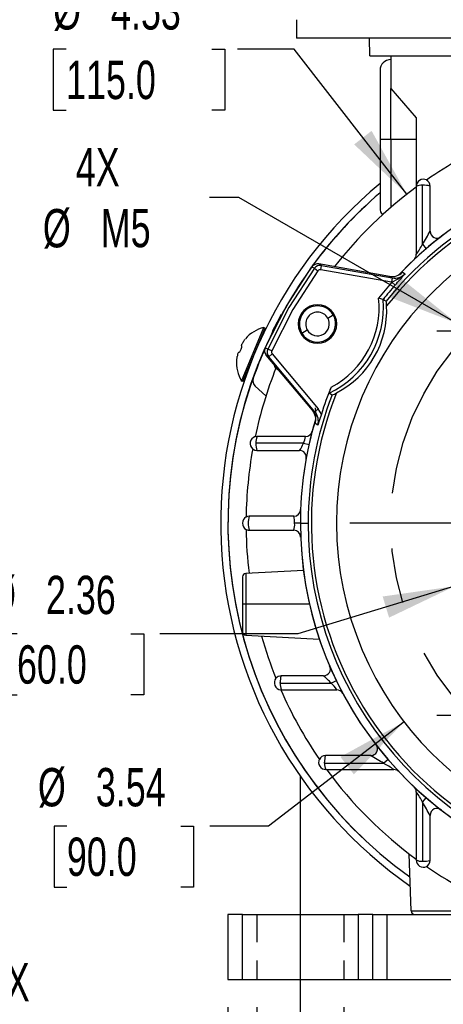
# Model space of a CAD drawing. Header units: inches. Extents: x 0 to 33, y 0 to 25.5.
# Tile 10 of 20: x 22.6 to 24.9, y 4.9 to 10.2. Entities that reach past the tile are written whole.
import ezdxf

# ---------------------------------------------------------------- set-up
doc = ezdxf.new("R2010")
doc.units = ezdxf.units.IN
doc.header["$LTSCALE"] = 3
doc.header["$MEASUREMENT"] = 0
doc.linetypes.add('CENTERX2', pattern=[0.8, 0.5, -0.1, 0.1, -0.1])
doc.linetypes.add('HIDDEN', pattern=[0.075, 0.05, -0.025])
doc.layers.add('CENTER', color=40, linetype='CENTERX2')
doc.layers.add('HIDDEN', color=102, linetype='HIDDEN')
doc.layers.add('DIMENSIONS', color=140, linetype='Continuous', lineweight=25)
doc.styles.add('SLDTEXTSTYLE0', font='TXT', dxfattribs={"width": 0.7})
doc.dimstyles.new('SLDDIMSTYLE0', dxfattribs={"dimtxt": 0.208333, "dimasz": 0.39, "dimexe": 0, "dimexo": 0.0625, "dimgap": 0.052083, "dimtad": 0, "dimtih": 1, "dimtoh": 1, "dimrnd": 1e-09, "dimdsep": 46, "dimtxsty": 'SLDTEXTSTYLE0', "dimsah": 1, "dimcen": 0.09, "dimadec": 0, "dimazin": 2, "dimtfac": 1, "dimtmove": 0, "dimatfit": 0, "dimfxl": 0, "dimfrac": 2, "dimtolj": 1, "dimtzin": 12, "dimarcsym": 0})
doc.dimstyles.new('SLDDIMSTYLE2', dxfattribs={"dimtxt": 0.208333, "dimasz": 0.39, "dimexe": 0, "dimexo": 0.0625, "dimgap": 0.052083, "dimtad": 0, "dimtih": 1, "dimtoh": 1, "dimrnd": 1e-09, "dimzin": 12, "dimdsep": 46, "dimtxsty": 'SLDTEXTSTYLE0', "dimsah": 1, "dimcen": 0.09, "dimadec": 0, "dimazin": 3, "dimtfac": 1, "dimtofl": 0, "dimtmove": 0, "dimatfit": 3, "dimfxl": 0, "dimfrac": 2, "dimtolj": 1, "dimtzin": 12, "dimarcsym": 0})
doc.dimstyles.new('SLDDIMSTYLE6', dxfattribs={"dimtxt": 0.208333, "dimasz": 0.39, "dimexe": 0, "dimexo": 0.0625, "dimgap": 0.052083, "dimtad": 0, "dimtih": 1, "dimtoh": 1, "dimrnd": 1e-09, "dimzin": 12, "dimdsep": 46, "dimtxsty": 'SLDTEXTSTYLE0', "dimsah": 1, "dimcen": 0, "dimadec": 0, "dimazin": 3, "dimtfac": 1, "dimtofl": 0, "dimtmove": 0, "dimatfit": 3, "dimfxl": 0, "dimfrac": 2, "dimtolj": 1, "dimtzin": 12, "dimarcsym": 0})
doc.dimstyles.new('SLDDIMSTYLE7', dxfattribs={"dimtxt": 0.208333, "dimasz": 0.39, "dimexe": 0, "dimexo": 0.0625, "dimgap": 0.052083, "dimtad": 0, "dimtih": 1, "dimtoh": 1, "dimrnd": 1e-09, "dimzin": 12, "dimdsep": 46, "dimtxsty": 'SLDTEXTSTYLE0', "dimsah": 1, "dimcen": 0, "dimadec": 0, "dimazin": 3, "dimtfac": 1, "dimtofl": 0, "dimtmove": 0, "dimatfit": 3, "dimfxl": 0, "dimfrac": 2, "dimtolj": 1, "dimtzin": 12, "dimarcsym": 0})

# ---------------------------------------------------------------- blocks, each defined once
blk = doc.blocks.new('_D_13')
at = {"layer": 'DIMENSIONS'}
for p, q in [((23.909, 4.8628), (23.909, 4.2805)), ((24.381, 4.8628), (24.381, 4.2805)), ((23.909, 4.6555), (23.1115, 4.6555)), ((24.381, 4.6555), (25.131, 4.6555)), ((22.3057, 4.5227), (22.2357, 4.5227)), ((22.2357, 4.5227), (22.2357, 4.1914)), ((22.9249, 4.5227), (22.9949, 4.5227)), ((22.9949, 4.5227), (22.9949, 4.1914)), ((22.2357, 4.1914), (22.3057, 4.1914)), ((22.9949, 4.1914), (22.9249, 4.1914))]:
    blk.add_line(p, q, dxfattribs=at)
for points in [[(23.909, 4.6555), (23.519, 4.7155), (23.519, 4.5955)], [(24.381, 4.6555), (24.771, 4.5955), (24.771, 4.7155)]]:
    blk.add_solid(points, dxfattribs=at)
at = {"layer": 'DIMENSIONS', "char_height": 0.20833, "attachment_point": 1, "style": 'SLDTEXTSTYLE0'}
for s, insert in [('2X', (22.4353, 5.1036)), ('0.47', (22.3057, 4.8379)), ('12.0', (22.3057, 4.46))]:
    blk.add_mtext(s, dxfattribs=dict(at, insert=insert))
blk = doc.blocks.new('_D_14')
at = {"layer": 'DIMENSIONS'}
for p, q in [((24.709, 6.4136), (23.9724, 5.8476)), ((22.876, 5.8476), (22.806, 5.8476)), ((22.806, 5.8476), (22.806, 5.5163)), ((23.4952, 5.8476), (23.5652, 5.8476)), ((23.5652, 5.8476), (23.5652, 5.5163)), ((23.9724, 5.8476), (23.6526, 5.8476)), ((22.806, 5.5163), (22.876, 5.5163)), ((23.5652, 5.5163), (23.4952, 5.5163))]:
    blk.add_line(p, q, dxfattribs=at)
blk.add_solid([(24.709, 6.4136), (24.3632, 6.2235), (24.4363, 6.1284)], dxfattribs=at)
at = {"layer": 'DIMENSIONS', "char_height": 0.20833, "attachment_point": 1, "style": 'SLDTEXTSTYLE0'}
for s, insert in [('%%c', (22.7187, 6.1629)), ('3.54', (23.0334, 6.1629)), ('90.0', (22.876, 5.7849))]:
    blk.add_mtext(s, dxfattribs=dict(at, insert=insert))
blk = doc.blocks.new('_D_15')
at = {"layer": 'DIMENSIONS'}
for p, q in [((24.9834, 7.1506), (24.1314, 6.8924)), ((22.6048, 6.8924), (22.5349, 6.8924)), ((22.5349, 6.8924), (22.5349, 6.5611)), ((23.2241, 6.8924), (23.294, 6.8924)), ((23.294, 6.8924), (23.294, 6.5611)), ((24.1314, 6.8924), (23.3814, 6.8924)), ((22.5349, 6.5611), (22.6048, 6.5611)), ((23.294, 6.5611), (23.2241, 6.5611))]:
    blk.add_line(p, q, dxfattribs=at)
blk.add_solid([(24.9834, 7.1506), (24.5928, 7.0949), (24.6276, 6.9801)], dxfattribs=at)
at = {"layer": 'DIMENSIONS', "char_height": 0.20833, "attachment_point": 1, "style": 'SLDTEXTSTYLE0'}
for s, insert in [('%%c', (22.4475, 7.2076)), ('2.36', (22.7622, 7.2076)), ('60.0', (22.6048, 6.8297))]:
    blk.add_mtext(s, dxfattribs=dict(at, insert=insert))
blk = doc.blocks.new('_D_16')
at = {"layer": 'DIMENSIONS'}
for p, q in [((23.8112, 9.2637), (23.6508, 9.2637)), ((24.9982, 8.5784), (23.8112, 9.2637))]:
    blk.add_line(p, q, dxfattribs=at)
blk.add_solid([(24.9982, 8.5784), (24.6905, 8.8253), (24.6305, 8.7214)], dxfattribs=at)
at = {"layer": 'DIMENSIONS', "char_height": 0.20833, "attachment_point": 1, "style": 'SLDTEXTSTYLE0'}
for s, insert in [('4X', (22.9244, 9.5327)), ('%%c', (22.7455, 9.2005)), ('M5', (23.0602, 9.2014))]:
    blk.add_mtext(s, dxfattribs=dict(at, insert=insert))
blk = doc.blocks.new('_D_22')
at = {"layer": 'DIMENSIONS'}
for p, q in [((23.7516, 4.8628), (23.7516, 4.7455)), ((28.476, 4.8628), (28.476, 2.8753)), ((23.7516, 4.5655), (23.7516, 2.8753)), ((23.7516, 3.2503), (25.4351, 3.2503)), ((25.7175, 3.2498), (25.6475, 3.2498)), ((25.6475, 3.2498), (25.6475, 2.9185)), ((26.51, 3.2498), (26.58, 3.2498)), ((26.58, 3.2498), (26.58, 2.9185)), ((28.476, 3.2503), (26.7924, 3.2503)), ((25.6475, 2.9185), (25.7175, 2.9185)), ((26.58, 2.9185), (26.51, 2.9185))]:
    blk.add_line(p, q, dxfattribs=at)
for points in [[(23.7516, 3.2503), (24.1416, 3.1903), (24.1416, 3.3103)], [(28.476, 3.2503), (28.086, 3.3103), (28.086, 3.1903)]]:
    blk.add_solid(points, dxfattribs=at)
at = {"layer": 'DIMENSIONS', "char_height": 0.20833, "attachment_point": 1, "style": 'SLDTEXTSTYLE0'}
for s, insert in [('4.72', (25.8042, 3.5651)), ('120.0', (25.7175, 3.1871))]:
    blk.add_mtext(s, dxfattribs=dict(at, insert=insert))
blk = doc.blocks.new('_D_23')
at = {"layer": 'DIMENSIONS'}
for p, q in [((22.8717, 10.069), (22.8018, 10.069)), ((22.8018, 10.069), (22.8018, 9.7377)), ((23.6643, 10.069), (23.7343, 10.069)), ((23.7343, 10.069), (23.7343, 9.7377)), ((24.1116, 10.069), (23.8043, 10.069)), ((24.7245, 9.2804), (24.1116, 10.069)), ((22.8018, 9.7377), (22.8717, 9.7377)), ((23.7343, 9.7377), (23.6643, 9.7377))]:
    blk.add_line(p, q, dxfattribs=at)
blk.add_solid([(24.7245, 9.2804), (24.5326, 9.6252), (24.4378, 9.5516)], dxfattribs=at)
at = {"layer": 'DIMENSIONS', "char_height": 0.20833, "attachment_point": 1, "style": 'SLDTEXTSTYLE0'}
for s, insert in [('%%c', (22.801, 10.3842)), ('4.53', (23.1158, 10.3842)), ('115.0', (22.8717, 10.0063))]:
    blk.add_mtext(s, dxfattribs=dict(at, insert=insert))
blk = doc.blocks.new('SW_CENTERMARKSYMBOL_1')
at = {"layer": 'CENTER', "color": 0}
for p, q in [((0, 0.2), (0, 1.8717)), ((0, 0), (0, 0.1)), ((-0.2, 0), (-1.8717, 0)), ((0, 0), (-0.1, 0)), ((0, 0), (0, -0.1)), ((0, 0), (0.1, 0)), ((0.2, 0), (1.8717, 0)), ((0, -0.2), (0, -1.8717))]:
    blk.add_line(p, q, dxfattribs=at)
blk = doc.blocks.new('SW_CENTERMARKSYMBOL_2')
at = {"layer": 'CENTER', "color": 0}
for p, q in [((0, 0.1), (0, 0.1827)), ((0, 0), (0, 0.1)), ((-0.1, 0), (-0.1827, 0)), ((0, 0), (-0.1, 0)), ((0, 0), (0, -0.1)), ((0, 0), (0.1, 0)), ((0.1, 0), (0.1827, 0)), ((0, -0.1), (0, -0.1827))]:
    blk.add_line(p, q, dxfattribs=at)
blk = doc.blocks.new('SW_CENTERMARKSYMBOL_5')
at = {"layer": 'CENTER', "color": 0}
for p, q in [((0, 0.1), (0, 0.1827)), ((0, 0), (0, 0.1)), ((-0.1, 0), (-0.1827, 0)), ((0, 0), (-0.1, 0)), ((0, 0), (0, -0.1)), ((0, 0), (0.1, 0)), ((0.1, 0), (0.1827, 0)), ((0, -0.1), (0, -0.1827))]:
    blk.add_line(p, q, dxfattribs=at)

msp = doc.modelspace()

# ---------------------------------------------------------------- linework, layer by layer
for p, q in [((24.1247, 10.2293), (24.1247, 10.1293)), ((28.1028, 10.1293), (24.1247, 10.1293)), ((24.5227, 10.0324), (24.521, 10.1293)), ((24.5227, 10.0324), (25.0542, 10.0324)), ((24.6374, 10.0324), (24.6374, 9.8553)), ((24.5783, 9.9537), (24.5783, 9.5797)), ((24.6374, 9.8553), (24.7752, 9.6968)), ((24.6374, 9.5797), (24.6374, 9.8553)), ((24.7752, 9.6968), (24.7752, 9.3274)), ((24.5783, 9.5797), (24.5783, 9.2057)), ((24.5783, 9.5797), (24.6374, 9.5797)), ((24.6374, 9.5797), (24.7752, 9.5797)), ((24.6374, 9.5797), (24.6374, 9.2092)), ((24.7752, 9.3228), (24.7752, 9.3187)), ((24.8092, 9.0086), (24.8098, 9.3295)), ((24.8092, 9.0086), (24.8296, 8.985)), ((24.2079, 8.8865), (24.2218, 8.8784)), ((24.2079, 8.8865), (24.2079, 8.8865)), ((24.2465, 8.902), (24.2604, 8.894)), ((24.6302, 8.8344), (24.2465, 8.902)), ((24.2465, 8.902), (24.2465, 8.902)), ((24.6302, 8.8344), (24.2465, 8.902)), ((24.2563, 8.8707), (24.2604, 8.894)), ((24.2604, 8.894), (24.6447, 8.8262)), ((24.2218, 8.8784), (24.2409, 8.8645)), ((24.6406, 8.803), (24.2563, 8.8707)), ((24.6447, 8.8262), (24.6302, 8.8344)), ((24.6302, 8.8344), (24.6302, 8.8344)), ((24.6891, 8.8492), (24.677, 8.8408)), ((24.7006, 8.8572), (24.6891, 8.8492)), ((24.6966, 8.8534), (24.7006, 8.8572)), ((24.7006, 8.8572), (24.715, 8.8489)), ((24.6447, 8.8262), (24.6406, 8.803)), ((24.643, 8.8026), (24.6406, 8.803)), ((24.643, 8.8026), (24.6606, 8.7869)), ((24.595, 8.7092), (24.595, 8.7092)), ((24.2942, 8.6079), (24.3238, 8.625)), ((24.1339, 8.5758), (24.1401, 8.5758)), ((24.3369, 8.5758), (24.3431, 8.5758)), ((23.8261, 8.2657), (23.9461, 8.5568)), ((23.8334, 8.2627), (23.9534, 8.5538)), ((23.9461, 8.5568), (23.9534, 8.5538)), ((24.1533, 8.5265), (24.1828, 8.5436)), ((23.8247, 8.4578), (23.8262, 8.4572)), ((23.8112, 8.4208), (23.8097, 8.4214)), ((23.968, 8.4389), (23.9541, 8.4469)), ((23.9541, 8.4469), (23.9541, 8.4469)), ((23.9738, 8.3977), (23.9599, 8.4057)), ((23.9599, 8.4057), (24.2104, 8.1072)), ((23.9599, 8.4057), (23.9599, 8.4057)), ((24.2104, 8.1072), (23.9599, 8.4057)), ((23.9896, 8.4294), (23.968, 8.4389)), ((23.9919, 8.4129), (23.9738, 8.3977)), ((23.9919, 8.4129), (24.2428, 8.1139)), ((23.9129, 8.3576), (23.9136, 8.3535)), ((24.2247, 8.0987), (23.9738, 8.3977)), ((23.8334, 8.2627), (23.8261, 8.2657)), ((23.8996, 8.2381), (23.9584, 8.1852)), ((24.2104, 8.1072), (24.2247, 8.0987)), ((24.2104, 8.1072), (24.2104, 8.1072)), ((24.2247, 8.0987), (24.2428, 8.1139)), ((24.2594, 8.0861), (24.2428, 8.1139)), ((24.2282, 8.0635), (24.2258, 8.0348)), ((24.2402, 8.0265), (24.2258, 8.0348)), ((23.9099, 7.9644), (23.8992, 7.9627)), ((24.1619, 7.9279), (23.9038, 7.9277)), ((23.9038, 7.9277), (23.9038, 7.9261)), ((24.1619, 7.9279), (24.1924, 7.9211)), ((24.1453, 7.4931), (24.1141, 7.4931)), ((24.1453, 7.4931), (24.1876, 7.4931)), ((24.162, 7.2371), (23.849, 7.2207)), ((23.8303, 7.2011), (23.8303, 7.0524)), ((23.849, 7.2207), (23.849, 7.0524)), ((23.849, 7.0524), (23.8303, 7.0524)), ((23.8303, 7.0524), (23.8303, 6.9038)), ((24.1952, 7.0524), (23.849, 7.0524)), ((23.849, 7.0524), (23.849, 6.8841)), ((23.849, 6.8841), (24.2478, 6.8632)), ((24.3412, 6.6369), (24.3131, 6.6234)), ((24.036, 6.6238), (24.036, 6.6269)), ((24.036, 6.6238), (24.3131, 6.6234)), ((24.0385, 6.5886), (24.042, 6.5884)), ((24.6218, 6.2089), (24.5982, 6.1885)), ((24.2773, 6.1891), (24.2773, 6.1939)), ((24.2773, 6.1891), (24.5982, 6.1885)), ((24.2881, 6.1545), (24.284, 6.1545)), ((24.8092, 5.9775), (24.8296, 6.0012)), ((24.8092, 5.9775), (24.8098, 5.6566)), ((24.7473, 5.3861), (24.7365, 5.6965)), ((24.7752, 5.6633), (24.7752, 5.6675)), ((23.7516, 5.3671), (23.7516, 5.0128)), ((23.8303, 5.3671), (23.7516, 5.3671)), ((23.8303, 5.0128), (23.8303, 5.3671)), ((23.8303, 5.3671), (24.4602, 5.3671)), ((24.4602, 5.3671), (24.4602, 5.0128)), ((24.539, 5.3671), (24.4602, 5.3671)), ((24.539, 5.0128), (24.539, 5.3671)), ((24.539, 5.3671), (24.6177, 5.3671)), ((24.6177, 5.0128), (24.6177, 5.3671)), ((24.6177, 5.3671), (24.9917, 5.3671)), ((24.7473, 5.3861), (25.118, 5.3861)), ((23.7516, 5.0128), (23.8303, 5.0128)), ((23.8303, 5.0128), (24.4602, 5.0128)), ((24.4602, 5.0128), (24.539, 5.0128)), ((24.539, 5.0128), (24.6177, 5.0128)), ((24.6177, 5.0128), (24.9917, 5.0128))]:
    msp.add_line(p, q)
at = {"flags": 128}
for points in [[(24.7757, 9.3191), (24.7757, 9.2414), (24.7755, 9.0962), (24.7754, 8.9533)], [(24.8509, 9.0804), (24.8509, 9.0806), (24.8509, 9.1863), (24.8508, 9.3255)], [(23.9541, 8.4469), (24.0691, 8.6735), (24.2079, 8.8865)], [(24.2218, 8.8784), (24.083, 8.6655), (23.968, 8.4389)], [(24.2409, 8.8645), (24.1035, 8.6537), (23.9896, 8.4294)], [(24.643, 8.8026), (24.6769, 8.8204), (24.715, 8.8489)], [(24.6119, 8.6991), (24.6034, 8.7041), (24.595, 8.7092)], [(23.9943, 8.5361), (24.0204, 8.5875), (24.0429, 8.6296)], [(23.8307, 8.4724), (23.828, 8.468), (23.8259, 8.4639), (23.8247, 8.4606), (23.8243, 8.4585), (23.8247, 8.4578)], [(23.9159, 8.4628), (23.9151, 8.4605), (23.9146, 8.4581)], [(23.8202, 8.4341), (23.8182, 8.4295), (23.8161, 8.4254), (23.814, 8.4225), (23.8122, 8.4209), (23.8112, 8.4208)], [(23.8733, 8.3579), (23.8727, 8.3571), (23.8709, 8.3536)], [(24.0124, 8.3351), (24.0072, 8.3441), (24.0048, 8.3522)], [(24.0127, 8.3358), (24.0221, 8.3277), (24.0271, 8.3257)], [(24.3012, 8.2003), (24.3098, 8.1955), (24.3184, 8.1907)], [(24.2265, 8.1207), (24.2297, 8.0825), (24.2282, 8.0635)], [(24.2594, 8.0861), (24.2494, 8.0551), (24.2402, 8.0265)], [(24.2258, 8.0348), (24.2284, 8.0457), (24.2288, 8.047)], [(24.1734, 7.9647), (24.1005, 7.9646), (24.0234, 7.9645), (23.9099, 7.9644)], [(23.8863, 7.8971), (23.8971, 7.8909), (23.9093, 7.8888)], [(23.9093, 7.8888), (23.9864, 7.8887), (24.0636, 7.8886), (24.1404, 7.8886)], [(23.8674, 7.5309), (23.8573, 7.5294), (23.8502, 7.5266)], [(24.1094, 7.5312), (24.0446, 7.5311), (23.8674, 7.5309)], [(23.8502, 7.4596), (23.862, 7.4557), (23.8674, 7.4553)], [(23.8674, 7.4553), (23.9445, 7.4552), (24.1094, 7.455)], [(24.2713, 6.664), (24.2423, 6.6639), (24.1649, 6.6639), (24.0409, 6.6637)], [(24.042, 6.5884), (24.1194, 6.5883), (24.1967, 6.5882), (24.3427, 6.5881)], [(24.5264, 6.2303), (24.5262, 6.2303), (24.4205, 6.2302), (24.2814, 6.2301)], [(24.2878, 6.155), (24.3654, 6.155), (24.5106, 6.1549), (24.6536, 6.1548)], [(24.7754, 6.0329), (24.7755, 5.9574), (24.7756, 5.8122), (24.7757, 5.6671)], [(24.8508, 5.6607), (24.8508, 5.7383), (24.8509, 5.8607), (24.8509, 5.9057)]]:
    msp.add_lwpolyline(points, dxfattribs=at)
for centre, radius, start, end in [((24.6374, 9.9537), 0.0591, 90, 180), ((26.1138, 7.4931), 2.2638, 113.5508, 124.5294), ((26.1138, 7.4931), 1.9262, 38.7648, 141.2352), ((26.1138, 7.4931), 1.9685, 43.3653, 136.6347), ((26.1138, 7.4931), 1.9685, 43.7846, 136.0445), ((26.1138, 7.4931), 1.9087, 90, 141.7706), ((26.1138, 7.4931), 2.4016, 129.7429, 235.1833), ((26.1138, 7.4931), 2.2638, 126.2329, 141.9851), ((24.8146, 9.3228), 0.0394, 64.9422, 180), ((24.8022, 9.2758), 0.0542, 81.936, 119.8808), ((24.8175, 9.198), 0.1317, 75.3762, 93.3554), ((24.8144, 9.3255), 0.0363, 359.9282, 63.6169), ((26.1138, 7.4931), 2.3622, 130.5416, 143.7435), ((26.1138, 7.4931), 2.3622, 130.5416, 143.6978), ((26.1138, 7.4931), 1.7717, 0, 180), ((24.6374, 9.2057), 0.0591, 180, 218.9343), ((22.8201, 10.2128), 2.3252, 328.8107, 330.8567), ((24.8873, 9.0789), 0.0364, 177.6516, 313.1658), ((24.2511, 9.3111), 0.6348, 325.6881, 331.5427), ((24.7367, 8.9535), 0.0387, 313.0484, 359.7212), ((26.1101, 7.4952), 2.3564, 143.8182, 156.1818), ((24.2397, 8.8632), 0.0394, 80.1084, 143.8158), ((24.2536, 8.8552), 0.0394, 80.1091, 143.8151), ((24.2535, 8.8553), 0.0157, 79.8969, 143.9997), ((24.644, 8.912), 0.0788, 259.9543, 315.9698), ((24.6585, 8.9038), 0.0788, 259.9545, 315.8506), ((19.0912, 13.7286), 7.4457, 318.41725, 319.05238), ((26.1138, 7.4931), 1.9693, 138.3203, 141.5956), ((26.1138, 7.4931), 1.9457, 138.3203, 141.3159), ((24.2385, 8.5758), 0.1046, 0, 180), ((24.2385, 8.5758), 0.0984, 30, 210), ((24.0851, 8.6643), 0.5119, 294.9748, 5.0251), ((24.0851, 8.6643), 0.4882, 297.7914, 6.125), ((24.1104, 8.6497), 0.5046, 297.2181, 2.7819), ((23.8768, 6.3274), 2.4877, 73.2216, 73.8078), ((24.4593, 8.6711), 0.1551, 1.1552, 10.412), ((24.2385, 8.5758), 0.0984, 210, 30), ((24.2385, 8.5758), 0.0643, 30, 210), ((24.2385, 8.5758), 0.1046, 180, 0), ((24.2385, 8.5758), 0.0643, 210, 30), ((23.9953, 8.3662), 0.1969, 104.4699, 139.0171), ((23.8039, 8.4533), 0.0227, 328.6034, 10.0845), ((23.9953, 8.3662), 0.1959, 144.8259, 147.1774), ((23.6393, 8.6217), 0.2424, 323.9544, 327.7577), ((26.1138, 7.4931), 2.3622, 156.3562, 234.4651), ((26.1138, 7.4931), 2.3622, 156.4867, 234.4651), ((23.9953, 8.3662), 0.1959, 168.0226, 170.3741), ((23.8288, 8.4051), 0.0251, 139.3383, 175.8617), ((23.9953, 8.3662), 0.1878, 156.3987, 158.8013), ((26.1138, 7.4931), 2.3601, 156.1707, 160.5112), ((23.9902, 8.431), 0.0394, 156.1849, 219.8909), ((24.0041, 8.423), 0.0394, 156.1842, 219.8916), ((24.0039, 8.423), 0.0157, 156.0003, 220.103), ((23.9953, 8.3662), 0.1969, 175.5737, 210.7301), ((23.6286, 8.4235), 0.1754, 346.7153, 351.9726), ((26.1138, 7.4931), 2.2638, 158.1435, 168.0259), ((23.926, 8.2673), 0.0394, 160.5222, 228.0123), ((26.1138, 7.4931), 1.9262, 158.7648, 180), ((26.1138, 7.4931), 1.9087, 158.2294, 261.7706), ((26.1138, 7.4931), 1.9469, 157.6812, 162.2645), ((24.4867, 8.1516), 0.1918, 155.0763, 165.2726), ((24.2891, 8.2863), 0.0999, 287.0207, 301.4122), ((24.1501, 8.0565), 0.0788, 344.0302, 40.0457), ((24.1599, 8.0614), 0.0693, 1.8317, 41.0808), ((24.1644, 8.048), 0.0788, 344.1494, 40.0455), ((26.1138, 7.4931), 1.9685, 163.3721, 180), ((26.1138, 7.4931), 1.9685, 163.4221, 180), ((24.1731, 8.0026), 0.038, 270.5476, 346.194), ((23.9119, 7.9261), 0.0394, 108.4388, 229.3074), ((23.9749, 7.9347), 0.0714, 155.5097, 185.6274), ((23.9841, 7.9189), 0.0806, 174.8176, 201.8993), ((24.0246, 7.9774), 0.146, 322.5144, 340.189), ((24.0889, 7.971), 0.0848, 329.5, 355.7346), ((26.1138, 7.4931), 2.2638, 169.7203, 179.1528), ((24.1402, 7.8513), 0.0373, 347.6869, 89.7044), ((24.1089, 7.5689), 0.0378, 270.7498, 358.992), ((23.8697, 7.4931), 0.0394, 119.5657, 240.4343), ((23.9735, 7.4931), 0.1126, 160.3924, 199.6076), ((24.0173, 7.5005), 0.097, 355.5874, 18.392), ((24.0173, 7.4856), 0.0971, 341.6121, 4.4084), ((26.1138, 7.4931), 1.9685, 180, 256.628), ((26.1138, 7.4931), 1.9685, 180, 256.0518), ((26.1138, 7.4931), 1.9262, 180, 261.2352), ((26.1138, 7.4931), 1.7717, 180, 0), ((26.1138, 7.4931), 2.2638, 180.8472, 186.8871), ((24.1092, 7.4175), 0.0375, 0.6475, 89.6195), ((23.85, 7.2011), 0.0197, 93, 180), ((23.85, 6.9038), 0.0197, 180, 267), ((26.1138, 7.4931), 2.2638, 195.7232, 201.8565), ((24.2715, 6.7009), 0.0369, 269.6777, 26.3124), ((24.0436, 6.6269), 0.0394, 142.2693, 263.138), ((24.0409, 6.6275), 0.0363, 90.0353, 140.9744), ((24.1237, 6.634), 0.088, 160.2557, 184.613), ((24.0216, 6.3647), 0.3897, 41.5879, 50.1649), ((24.1044, 6.6172), 0.0687, 174.4852, 204.778), ((26.1138, 7.4931), 2.2638, 203.5508, 214.5294), ((24.2244, 6.5188), 0.1372, 30.3623, 49.7059), ((24.3425, 6.5499), 0.0382, 27.3807, 89.6568), ((24.5279, 6.2666), 0.0364, 267.6516, 43.1658), ((24.284, 6.1939), 0.0394, 154.9422, 270), ((24.2813, 6.1938), 0.0363, 89.9287, 153.6169), ((24.3917, 6.1993), 0.1146, 164.4053, 182.7119), ((23.394, 4.1994), 2.3252, 58.8107, 60.8567), ((24.331, 6.1815), 0.0542, 171.936, 209.8808), ((26.1138, 7.4931), 2.2638, 216.2329, 233.7671), ((24.2957, 5.6304), 0.6348, 55.6881, 61.5427), ((24.6534, 6.116), 0.0387, 43.0484, 89.7212), ((24.7367, 6.0327), 0.0388, 0.308, 46.9322), ((24.4841, 5.8172), 0.3626, 26.2536, 36.515), ((22.8192, 4.7729), 2.3262, 29.1438, 31.189), ((24.8871, 5.9077), 0.0362, 46.0997, 183.0809), ((24.8022, 5.7104), 0.0542, 240.1192, 278.064), ((24.8146, 5.6633), 0.0394, 180, 295.0578), ((24.8194, 5.7695), 0.1132, 265.1616, 286.1068), ((24.8144, 5.6607), 0.0363, 296.399, 0.056), ((26.1138, 7.4931), 2.2638, 235.4706, 248.8264), ((24.767, 5.3868), 0.0197, 182, 270)]:
    msp.add_arc(centre, radius, start, end)
at = {"layer": 'CENTER'}
msp.add_line((24.145, 6.1171), (24.145, 4.2628), dxfattribs=at)
msp.add_circle((26.1138, 7.4931), 1.4763, dxfattribs=at)
at = {"layer": 'HIDDEN'}
for p, q in [((23.909, 5.3671), (23.909, 5.0128)), ((24.381, 5.3671), (24.381, 5.0128))]:
    msp.add_line(p, q, dxfattribs=at)

# ---------------------------------------------------------------- block references
at = {"layer": 'CENTER'}
for name, p in [('SW_CENTERMARKSYMBOL_1', (26.1138, 7.4931)), ('SW_CENTERMARKSYMBOL_2', (25.0698, 8.537)), ('SW_CENTERMARKSYMBOL_5', (25.0698, 6.4491))]:
    msp.add_blockref(name, p, dxfattribs=at)

# ---------------------------------------------------------------- dimensions: what is measured, and where the dimension line sits
at = {"layer": 'DIMENSIONS'}
for p1, p2, picture, middle in [((27.503, 5.7057), (24.7245, 9.2804), '_D_23', (23.268, 10.069)), ((27.5186, 8.5726), (24.709, 6.4136), '_D_14', (23.1856, 5.8476)), ((27.2441, 7.8356), (24.9834, 7.1506), '_D_15', (22.9144, 6.8924))]:
    dim = msp.add_diameter_dim_2p(p1=p1, p2=p2, dimstyle='SLDDIMSTYLE7', dxfattribs=at)
    dim.commit()
    dim.dimension.update_dxf_attribs({"geometry": picture, "text_midpoint": middle, "dimtype": 163})
dim = msp.add_diameter_dim_2p(p1=(25.1414, 8.4957), p2=(24.9982, 8.5784), text='4X\\P%%cM5', dimstyle='SLDDIMSTYLE6', dxfattribs=at)
dim.commit()
dim.dimension.update_dxf_attribs({"geometry": '_D_16', "text_midpoint": (23.1044, 9.2637), "dimtype": 163})
dim = msp.add_linear_dim(base=(23.909, 4.6555), p1=(24.381, 5.0128), p2=(23.909, 5.0128), text='2X\\P<>', dimstyle='SLDDIMSTYLE0', dxfattribs=at)
dim.commit()
dim.dimension.update_dxf_attribs({"geometry": '_D_13', "text_midpoint": (22.6153, 4.6555), "dimtype": 160})
dim = msp.add_linear_dim(base=(28.476, 3.2503), p1=(23.7516, 5.0128), p2=(28.476, 5.0128), angle=0, dimstyle='SLDDIMSTYLE2', dxfattribs=at)
dim.commit()
dim.dimension.update_dxf_attribs({"geometry": '_D_22', "text_midpoint": (26.1138, 3.2503), "dimtype": 160})

doc.saveas('drawing.dxf')
